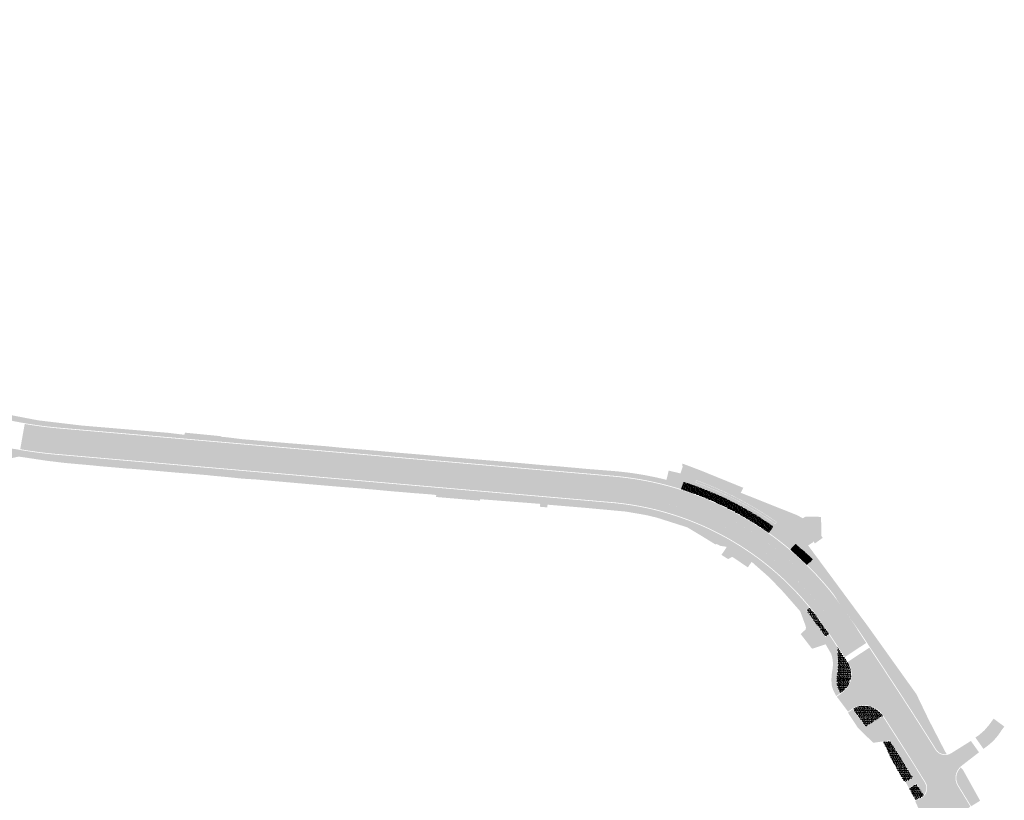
# Model space of a CAD drawing. Header units: metres. Extents: x 203106 to 205700, y 389311 to 393036.
# Tile 11 of 14: x 203346 to 203607, y 391938 to 392145. Entities that reach past the tile are written whole.
import ezdxf

# ---------------------------------------------------------------- set-up
doc = ezdxf.new("R2010")
doc.units = ezdxf.units.M
for name, color, linetype, lineweight in [('N-WE-GR-GROEN-G- new', 92, 'Continuous', 15), ('N-WE-VH-VERHARDING_ASFALT-A', 251, 'Continuous', 18), ('N-WE-VH-VERHARDING_BETONSTRAATSTEEN-A-GRIJS', 7, 'Continuous', 13), ('N-WE-VH-VERHARDING_TEGEL-A', 254, 'Continuous', 18)]:
    doc.layers.add(name, color=color, linetype=linetype, lineweight=lineweight)
doc.layers.add('N-WE-VH-VERHARDING_ASFALT_ROOD-A', color=7, linetype='Continuous', lineweight=18, true_color=0xf46666)
pattern_1 = [(0, (-0.033494, -0.125), (0.288675, 0.5), [0.066988, -0.510362]), (29.99999999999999, (0.033494, -0.125), (0.2886752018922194, 0.4999998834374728), [0.066988, -0.933012]), (59.99999999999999, (0.091506, -0.091506), (-0.2886752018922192, 0.4999998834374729), [0.066988, -0.510362]), (90, (0.125, -0.033494), (-0.288675, 0.5), [0.066988, -0.933012]), (120, (0.125, 0.033494), (-0.5773502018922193, -1.165625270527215e-07), [0.06698799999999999, -0.5103619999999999]), (150, (0.091506, 0.091506), (-0.5773502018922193, 1.165625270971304e-07), [0.066988, -0.933012]), (180, (0.033494, 0.125), (-0.2886750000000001, -0.5), [0.066988, -0.510362]), (210, (-0.033494, 0.125), (-0.2886752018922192, -0.4999998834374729), [0.066988, -0.933012]), (240, (-0.091506, 0.091506), (0.2886752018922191, -0.4999998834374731), [0.066988, -0.510362]), (270, (-0.125, 0.033494), (0.288675, -0.5000000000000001), [0.066988, -0.933012]), (300.0000000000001, (-0.125, -0.033494), (0.5773502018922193, 1.165625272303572e-07), [0.066988, -0.510362]), (329.9999999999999, (-0.091506, -0.091506), (0.5773502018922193, -1.165625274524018e-07), [0.066988, -0.933012])]

msp = doc.modelspace()

# ---------------------------------------------------------------- hatches: boundary and pattern name
at = {"layer": 'N-WE-GR-GROEN-G- new', "transparency": 33554687}
h = msp.add_hatch(dxfattribs=at)
h.set_pattern_fill('AGR-VASTEPLANTEN-SO', color=256, scale=0.1, pattern_type=2)
h.set_pattern_definition(pattern_1)
edge = h.paths.add_edge_path()
edge.add_line((203525.5267520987, 392022.3359344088), (203525.3590560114, 392021.8648951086))
edge.add_arc((203496.3275093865, 391940.3185714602), 86.55999999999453, 54.64312712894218, 70.40361236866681, ccw=False)
edge.add_line((203546.4169641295, 392010.9137563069), (203546.7062978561, 392011.3215381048))
edge.add_arc((203496.3275093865, 391940.3185714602), 87.05999999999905, 54.64312712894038, 70.40361236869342)
h = msp.add_hatch(dxfattribs=at)
h.set_pattern_fill('AGR-VASTEPLANTEN-SO', color=256, scale=0.1, pattern_type=2)
h.set_pattern_definition(pattern_1)
h.paths.add_polyline_path([(203555.5239068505, 391988.6170862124), (203554.7173318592, 391987.9300677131), (203556.5208996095, 391985.4544866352), (203559.7643115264, 391981.0025722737), (203560.6033229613, 391981.627579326), (203560.0942230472, 391982.3990447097, 0.02526803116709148)])
h = msp.add_hatch(dxfattribs=at)
h.set_pattern_fill('AGR-VASTEPLANTEN-SO', color=256, scale=0.1, pattern_type=2)
h.set_pattern_definition(pattern_1)
edge = h.paths.add_edge_path()
edge.add_line((203565.529359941, 391974.1629011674), (203562.8631051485, 391978.2032147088))
edge.add_arc((203519.5162139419, 391973.7611220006), 43.57390463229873, 0.7751455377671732, 5.851118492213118, ccw=False)
edge.add_line((203563.0861309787, 391974.3506084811), (203562.9990239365, 391972.0110863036))
edge.add_arc((203575.0627022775, 391969.4456503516), 12.33344220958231, 167.9944473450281, 185.4379619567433)
edge.add_arc((203570.8625430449, 391970.3686696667), 8.34423262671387, 194.5184758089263, 211.4782742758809)
edge.add_line((203563.7462624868, 391966.0115181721), (203564.1853127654, 391966.341019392))
edge.add_arc((203560.688431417, 391970.9683102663), 5.799999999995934, 307.0786380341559, 393.4213325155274)
h = msp.add_hatch(dxfattribs=at)
h.set_pattern_fill('AGR-VASTEPLANTEN-SO', color=256, scale=0.1, pattern_type=2)
h.set_pattern_definition(pattern_1)
h.paths.add_polyline_path([(203567.0458763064, 391961.7419101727), (203570.4179243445, 391957.087438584), (203574.8718392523, 391959.9419089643, 0.4020971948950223)])
h = msp.add_hatch(dxfattribs=at)
h.set_pattern_fill('AGR-VASTEPLANTEN-SO', color=256, scale=0.1, pattern_type=2)
h.set_pattern_definition(pattern_1)
h.paths.add_polyline_path([(203576.8087722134, 391953.2319637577), (203575.078, 391953.008), (203577.256, 391948.541), (203577.676, 391947.718), (203580.5555154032, 391942.5889252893), (203580.861, 391942.654), (203580.9834426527, 391942.4184103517), (203582.8822043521, 391943.5966432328)])
h = msp.add_hatch(dxfattribs=at)
h.set_pattern_fill('AGR-VASTEPLANTEN-SO', color=256, scale=0.1, pattern_type=2)
h.set_pattern_definition(pattern_1)
edge = h.paths.add_edge_path()
edge.add_line((203583.8740683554, 391941.8495300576), (203581.9535573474, 391940.6665896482))
edge.add_line((203581.9535573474, 391940.6665896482), (203582.138, 391940.4))
edge.add_line((203582.138, 391940.4), (203583.6616545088, 391937.651029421))
edge.add_line((203583.6616545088, 391937.651029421), (203584.8660444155, 391938.2083058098))
edge.add_arc((203583.6973425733, 391940.7573129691), 2.804157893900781, 294.6311226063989, 317.5514207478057)
edge.add_line((203585.7664840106, 391938.8647075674), (203583.8740683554, 391941.8495300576))
at = {"layer": 'N-WE-VH-VERHARDING_ASFALT-A', "transparency": 33554687}
h = msp.add_hatch(color=256, dxfattribs=at)
h.dxf.hatch_style = 1
edge = h.paths.add_edge_path()
edge.add_line((203502.1133966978, 392021.3223140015), (203356.5389902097, 392033.9546276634))
edge.add_arc((203365.7768137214, 392142.6931135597), 109.1301777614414, 260.0988312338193, 265.14412544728, ccw=False)
edge.add_line((203347.0119674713, 392035.1883404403), (203346.5879382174, 392032.8259530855))
edge.add_arc((203366.383612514, 392147.3871620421), 116.2589322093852, 260.1963492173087, 265.0398376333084)
edge.add_line((203356.3315083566, 392031.5636129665), (203501.9059148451, 392018.9312993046))
edge.add_arc((203496.2914025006, 391940.2774712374), 78.85396260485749, 36.89258626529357, 85.91700556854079, ccw=False)
edge.add_line((203559.3558323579, 391987.6148254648), (203562.4135623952, 391983.2424866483))
edge.add_line((203562.4135623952, 391983.2424866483), (203566.7063302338, 391976.7374339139))
edge.add_line((203566.7063302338, 391976.7374339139), (203568.7094962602, 391978.0593488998))
edge.add_line((203568.7094962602, 391978.0593488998), (203566.3416307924, 391981.6474790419))
edge.add_line((203566.3416307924, 391981.6474790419), (203566.2930918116, 391981.7210319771))
edge.add_line((203566.2930918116, 391981.7210319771), (203568.2065416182, 391982.957483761))
edge.add_arc((203442.6006329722, 391900.322303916), 150.3509801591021, 33.34061617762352, 37.92403371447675)
edge.add_line((203561.2014467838, 391992.7304431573), (203559.4009627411, 391991.4580843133))
edge.add_arc((203496.2916911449, 391940.2761900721), 81.25494729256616, 39.04220304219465, 85.89138619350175)
h = msp.add_hatch(color=256, dxfattribs=at)
h.dxf.hatch_style = 1
h.paths.add_polyline_path([(203495.5674685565, 392024.0986086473), (203495.3772768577, 392021.9068451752), (203503.3473258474, 392021.2152389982), (203503.537517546, 392023.4070024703)])
h = msp.add_hatch(color=256, dxfattribs=at)
h.dxf.hatch_style = 1
edge = h.paths.add_edge_path()
edge.add_line((203562.7496507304, 391965.0135163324), (203564.3056267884, 391966.1812550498))
edge.add_arc((203560.6884314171, 391970.9683102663), 5.999999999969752, 307.0754291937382, 393.421332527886)
edge.add_line((203565.6962885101, 391974.2730594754), (203575.0937897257, 391959.9665535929))
edge.add_arc((203570.0206684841, 391956.7628930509), 6.000000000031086, 32.27228534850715, 127.0754291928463)
edge.add_line((203566.4034731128, 391961.5499482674), (203565.7400189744, 391961.0560143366))
edge.add_line((203565.7400189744, 391961.0560143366), (203562.7496507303, 391965.0135163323))
h = msp.add_hatch(color=256, dxfattribs=at)
h.dxf.hatch_style = 1
edge = h.paths.add_edge_path()
edge.add_line((203599.5200704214, 391954.1524209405), (203599.4937551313, 391954.1920413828))
edge.add_line((203599.4937551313, 391954.1920413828), (203600.382, 391954.782))
edge.add_line((203600.382, 391954.782), (203601.878, 391956.078))
edge.add_line((203601.878, 391956.078), (203603.161, 391957.574))
edge.add_line((203603.161, 391957.574), (203604.3404445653, 391959.1892122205))
edge.add_line((203604.3404445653, 391959.1892122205), (203607.1652691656, 391957.0911969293))
edge.add_line((203607.1652691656, 391957.0911969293), (203606.363, 391956.011))
edge.add_arc((203593.960457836, 391963.5799362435), 14.5296885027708, 307.5468776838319, 328.6054117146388, ccw=False)
edge.add_line((203602.815, 391952.06), (203601.6421109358, 391951.1762769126))
edge.add_line((203601.6421109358, 391951.1762769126), (203599.5200704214, 391954.1524209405))
h = msp.add_hatch(color=256, dxfattribs=at)
h.dxf.hatch_style = 1
edge = h.paths.add_edge_path()
edge.add_line((203598.2987376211, 391953.2815901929), (203593.0399567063, 391949.9909356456))
edge.add_arc((203591.4486232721, 391952.5340946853), 2.999999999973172, 212.0706331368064, 302.0354913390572, ccw=False)
edge.add_line((203588.9064407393, 391950.9412017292), (203594.8104918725, 391941.4004722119))
edge.add_arc((203598.2273790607, 391943.4801072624), 3.999999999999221, 127.96540000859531, 211.326131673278, ccw=False)
edge.add_line((203595.7666370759, 391946.6336368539), (203600.4473535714, 391950.2713887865))
edge.add_line((203600.4473535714, 391950.2713887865), (203598.2987376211, 391953.2815901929))
h = msp.add_hatch(color=256, dxfattribs=at)
h.dxf.hatch_style = 1
edge = h.paths.add_edge_path()
edge.add_line((203583.5149766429, 391937.362788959), (203584.9497205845, 391938.0266511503))
edge.add_arc((203583.6973425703, 391940.7573129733), 3.004157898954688, 294.6378629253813, 391.5197499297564)
edge.add_line((203586.2582670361, 391942.3278640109), (203592.371548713, 391932.3316617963))
edge.add_arc((203587.2554647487, 391929.1969574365), 6.000057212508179, 31.49645067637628, 114.783125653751)
edge.add_line((203584.7403324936, 391934.6444152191), (203583.5149766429, 391937.362788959))
at = {"layer": 'N-WE-VH-VERHARDING_ASFALT_ROOD-A', "transparency": 33554687}
h = msp.add_hatch(color=256, dxfattribs=at)
h.dxf.hatch_style = 1
edge = h.paths.add_edge_path()
edge.add_line((203495.5674685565, 392024.0986086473), (203356.7291819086, 392036.1463911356))
edge.add_arc((203366.2105981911, 392145.7877801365), 110.0505858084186, 260.1588909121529, 265.0575506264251, ccw=False)
edge.add_line((203347.4011400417, 392037.3565313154), (203347.0119674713, 392035.1883404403))
edge.add_arc((203365.7768137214, 392142.6931135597), 109.1301777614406, 260.0988312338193, 265.14412544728)
edge.add_line((203356.5389902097, 392033.9546276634), (203495.3772768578, 392021.9068451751))
edge.add_line((203495.3772768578, 392021.9068451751), (203495.5674685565, 392024.0986086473))
h = msp.add_hatch(color=256, dxfattribs=at)
h.dxf.hatch_style = 1
edge = h.paths.add_edge_path()
edge.add_line((203501.7207690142, 392018.9473654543), (203356.3315083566, 392031.5636129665))
edge.add_arc((203366.383612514, 392147.3871620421), 116.2589322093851, 260.1963492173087, 265.03983763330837, ccw=False)
edge.add_line((203346.5879382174, 392032.8259530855), (203346.2132882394, 392030.6581790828))
edge.add_arc((203366.377088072, 392147.3285744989), 118.3999999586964, 260.1946004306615, 264.9506069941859)
edge.add_line((203355.9561712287, 392029.388062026), (203501.5305773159, 392016.7556019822))
edge.add_arc((203496.2798168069, 391940.2625905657), 76.67301534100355, 33.00805308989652, 86.07316776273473, ccw=False)
edge.add_line((203560.5773481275, 391982.0307452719), (203564.8701160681, 391975.5256926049))
edge.add_line((203564.8701160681, 391975.5256926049), (203566.7063302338, 391976.7374339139))
edge.add_line((203566.7063302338, 391976.7374339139), (203562.0973796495, 391983.7216146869))
edge.add_arc((203496.2836925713, 391940.2729156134), 78.86210026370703, 33.43188485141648, 86.04665798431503)
h = msp.add_hatch(color=256, dxfattribs=at)
h.dxf.hatch_style = 1
edge = h.paths.add_edge_path()
edge.add_line((203503.5375175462, 392023.4070024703), (203503.3473258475, 392021.2152389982))
edge.add_arc((203496.327523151, 391940.319241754), 81.2000000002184, 39.034535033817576, 85.04054487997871, ccw=False)
edge.add_line((203559.4009627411, 391991.4580843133), (203561.2014467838, 391992.7304431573))
edge.add_arc((203496.3275231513, 391940.3192417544), 83.39999999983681, 38.93450865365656, 85.04054488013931)
h = msp.add_hatch(color=256, dxfattribs=at)
h.dxf.hatch_style = 1
h.paths.add_polyline_path([(203568.1293008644, 391982.9327812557), (203566.2930918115, 391981.7210319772), (203568.7094962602, 391978.0593488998), (203570.5406831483, 391979.2677726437)])
h = msp.add_hatch(color=256, dxfattribs=at)
h.dxf.hatch_style = 1
edge = h.paths.add_edge_path()
edge.add_arc((202738.5463834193, 391418.1185078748), 1003.500000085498, 32.07063313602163, 33.42119794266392)
edge.add_line((203576.1117806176, 391970.8358457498), (203571.3668704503, 391978.0158083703))
edge.add_line((203571.3668704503, 391978.0158083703), (203565.6962885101, 391974.2730594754))
edge.add_line((203565.6962885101, 391974.2730594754), (203575.0937897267, 391959.9665535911))
edge.add_line((203575.0937897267, 391959.9665535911), (203580.7222127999, 391951.1764414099))
edge.add_line((203580.7222127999, 391951.1764414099), (203582.8210792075, 391947.8459171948))
edge.add_line((203582.8210792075, 391947.8459171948), (203586.2582670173, 391942.3278640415))
edge.add_line((203586.2582670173, 391942.3278640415), (203592.3804691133, 391932.3170053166))
edge.add_line((203592.3804691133, 391932.3170053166), (203598.1895031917, 391935.8518495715))
edge.add_line((203598.1895031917, 391935.8518495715), (203594.8104919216, 391941.4004721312))
edge.add_line((203594.8104919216, 391941.4004721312), (203588.9064407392, 391950.9412017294))
at = {"layer": 'N-WE-VH-VERHARDING_BETONSTRAATSTEEN-A-GRIJS'}
h = msp.add_hatch(dxfattribs=at)
h.set_pattern_fill('AVH-BSS_KEIFORMAAT_KEPER', color=256, scale=2, angle=113, pattern_type=2)
h.set_pattern_definition([(158, (205618.4234414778, 391031.2433591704), (-0.2733759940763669, -0.1160412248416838), [0.63, -0.21]), (248, (205618.2287328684, 391031.322026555), (-0.2733759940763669, -0.1160412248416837), [0.63, -0.21])])
edge = h.paths.add_edge_path()
edge.add_line((203521.5238983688, 392020.0318673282), (203522.1266824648, 392021.9388679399))
edge.add_arc((203496.3275231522, 391940.3192417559), 85.59999999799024, 54.64312712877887, 72.45876804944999, ccw=False)
edge.add_line((203545.8614571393, 392010.131485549), (203544.704122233, 392008.5003583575))
edge.add_arc((203496.327523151, 391940.319241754), 83.60000000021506, 54.64312712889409, 72.45876804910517)
h = msp.add_hatch(dxfattribs=at)
h.set_pattern_fill('AVH-BSS_KEIFORMAAT_KEPER', color=256, scale=2, angle=182, pattern_type=2)
h.set_pattern_definition([(227, (0, 0), (0.0103646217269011, -0.2968039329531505), [0.63, -0.21]), (317.0000000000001, (-0.1432196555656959, -0.1535842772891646), (0.01036462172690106, -0.2968039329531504), [0.63, -0.21])])
edge = h.paths.add_edge_path()
edge.add_line((203550.4904581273, 392004.0007655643), (203551.7862221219, 392005.5242469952))
edge.add_line((203551.7862221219, 392005.5242469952), (203556.2500411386, 392001.4474008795))
edge.add_line((203556.2500411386, 392001.4474008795), (203554.848306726, 392000.0174635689))
edge.add_arc((203497.5681530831, 391941.7267620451), 81.72405940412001, 45.50097970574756, 49.64112470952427)
at = {"layer": 'N-WE-VH-VERHARDING_TEGEL-A', "transparency": 33554687}
h = msp.add_hatch(color=256, dxfattribs=at)
h.dxf.hatch_style = 1
edge = h.paths.add_edge_path()
edge.add_line((203558.575, 392012.482), (203558.582, 392012.706))
edge.add_line((203558.582, 392012.706), (203554.513, 392012.809))
edge.add_line((203554.513, 392012.809), (203553.743, 392012.341))
edge.add_line((203553.743, 392012.341), (203552.184, 392013.176))
edge.add_line((203552.184, 392013.176), (203537.243, 392019.124))
edge.add_line((203537.243, 392019.124), (203537.415, 392019.395))
edge.add_line((203537.415, 392019.395), (203537.949, 392020.425))
edge.add_line((203537.949, 392020.425), (203526.668, 392025.016))
edge.add_line((203526.668, 392025.016), (203521.741, 392026.878))
edge.add_line((203521.741, 392026.878), (203521.865, 392025.9129999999))
edge.add_line((203521.865, 392025.9129999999), (203521.2839830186, 392024.2435731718))
edge.add_line((203521.2839830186, 392024.2435731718), (203518.166, 392024.975))
edge.add_line((203518.166, 392024.975), (203517.579, 392022.531))
edge.add_arc((203496.6191408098, 391939.908941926), 85.23919390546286, 75.76529085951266, 85.47972546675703)
edge.add_line((203503.337, 392024.883), (203495.401, 392025.521))
edge.add_line((203495.401, 392025.521), (203494.879, 392025.5870000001))
edge.add_line((203494.879, 392025.5870000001), (203488.741, 392026.132))
edge.add_line((203488.741, 392026.132), (203486.743, 392026.299))
edge.add_line((203486.743, 392026.299), (203486.421, 392026.29))
edge.add_line((203486.421, 392026.29), (203483.293, 392026.571))
edge.add_line((203483.293, 392026.571), (203477.231, 392027.127))
edge.add_line((203477.231, 392027.127), (203468.343, 392027.867))
edge.add_line((203468.343, 392027.867), (203458.091, 392028.7329999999))
edge.add_line((203458.091, 392028.7329999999), (203456.645, 392028.875))
edge.add_line((203456.645, 392028.875), (203446.74, 392029.709))
edge.add_line((203446.74, 392029.709), (203441.988, 392030.134))
edge.add_line((203441.988, 392030.134), (203441.794, 392030.1629999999))
edge.add_line((203441.794, 392030.1629999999), (203435.228, 392030.717))
edge.add_line((203435.228, 392030.717), (203431.315, 392031.051))
edge.add_line((203431.315, 392031.051), (203426.314, 392031.556))
edge.add_line((203426.314, 392031.556), (203426.146, 392031.547))
edge.add_line((203426.146, 392031.547), (203419.355, 392032.104))
edge.add_line((203419.355, 392032.104), (203417.678, 392032.234))
edge.add_line((203417.678, 392032.234), (203405.148, 392033.309))
edge.add_line((203405.148, 392033.309), (203400.166, 392033.923))
edge.add_line((203400.166, 392033.923), (203399.394, 392033.958))
edge.add_line((203399.394, 392033.958), (203399.406, 392034.119))
edge.add_line((203399.406, 392034.119), (203389.916, 392035.044))
edge.add_line((203389.916, 392035.044), (203389.743, 392034.485))
edge.add_line((203389.743, 392034.485), (203385.491, 392035.003))
edge.add_line((203385.491, 392035.003), (203374.883, 392035.894))
edge.add_line((203374.883, 392035.894), (203362.448, 392036.945))
edge.add_line((203362.448, 392036.945), (203351.008, 392038.31))
edge.add_line((203351.008, 392038.31), (203339.088, 392040.592))
edge.add_line((203339.088, 392040.592), (203338.908, 392041.512))
edge.add_line((203338.908, 392041.512), (203333.23, 392043.027))
edge.add_line((203333.23, 392043.027), (203326.904, 392045.3370000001))
edge.add_line((203326.904, 392045.3370000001), (203321.148, 392047.665))
edge.add_line((203321.148, 392047.665), (203315.75, 392050.242))
edge.add_line((203315.75, 392050.242), (203314.91, 392050.626))
edge.add_line((203314.91, 392050.626), (203308.491, 392054.086))
edge.add_line((203308.491, 392054.086), (203307.889, 392053.195))
edge.add_line((203307.889, 392053.195), (203298.268, 392059.528))
edge.add_line((203298.268, 392059.528), (203290.527, 392065.502))
edge.add_line((203290.527, 392065.502), (203279.204, 392076.055))
edge.add_line((203279.204, 392076.055), (203272.454, 392083.847))
edge.add_line((203272.454, 392083.847), (203265.948, 392092.453))
edge.add_line((203265.948, 392092.453), (203262.518, 392097.479))
edge.add_line((203262.518, 392097.479), (203256.315, 392108.049))
edge.add_line((203256.315, 392108.049), (203247.568, 392125.351))
edge.add_line((203247.568, 392125.351), (203243.432, 392133.165))
edge.add_line((203243.432, 392133.165), (203237.834, 392144.586))
edge.add_line((203237.834, 392144.586), (203236.6565478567, 392144.0088721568))
edge.add_line((203236.6565478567, 392144.0088721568), (203254.8142568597, 392107.6644464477))
edge.add_arc((203372.2565382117, 392166.3260535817), 131.2778488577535, 206.5418110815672, 251.2482658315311)
edge.add_arc((203366.3770880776, 392147.3285745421), 111.4000000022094, 250.9706771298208, 265.0405448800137)
edge.add_line((203356.7464720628, 392036.3456423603), (203360.9586989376, 392035.9801236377))
edge.add_line((203360.9586989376, 392035.9801236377), (203503.8761424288, 392023.5777449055))
edge.add_arc((203496.3275231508, 391940.3192417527), 83.60000000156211, 72.8766838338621, 84.81945095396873, ccw=False)
edge.add_line((203520.9418088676, 392020.2135277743), (203521.5238983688, 392020.0318673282))
edge.add_line((203521.5238983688, 392020.0318673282), (203522.1266824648, 392021.9388679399))
edge.add_arc((203496.3275231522, 391940.3192417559), 85.59999999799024, 54.64312712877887, 72.45876804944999, ccw=False)
edge.add_line((203545.8614571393, 392010.131485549), (203544.704122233, 392008.5003583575))
edge.add_arc((203496.3275231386, 391940.3192417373), 83.60000002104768, 49.617896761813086, 54.643127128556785, ccw=False)
edge.add_line((203550.4904581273, 392004.0007655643), (203551.7862221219, 392005.5242469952))
edge.add_arc((251536.1421464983, 444542.2982569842), 71152.02763698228, 227.5930492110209, 227.5979177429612)
edge.add_line((203556.2505454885, 392001.4471141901), (203554.848306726, 392000.0174635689))
edge.add_arc((203496.9879438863, 391940.8953945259), 82.72388189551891, 39.59604536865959, 45.61793584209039, ccw=False)
edge.add_arc((203546.9790275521, 391981.4444926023), 18.3684601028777, 29.18838310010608, 41.52240762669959, ccw=False)
edge.add_line((203563.0150784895, 391990.4024721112), (203564.9457739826, 391991.8726340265))
edge.add_line((203564.9457739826, 391991.8726340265), (203561.938, 391995.949))
edge.add_line((203561.938, 391995.949), (203555.142, 392005.128))
edge.add_line((203555.142, 392005.128), (203555.591, 392005.444))
edge.add_line((203555.591, 392005.444), (203556.302, 392005.872))
edge.add_line((203556.302, 392005.872), (203556.561, 392006.195))
edge.add_line((203556.561, 392006.195), (203556.946, 392005.661))
edge.add_line((203556.946, 392005.661), (203559, 392007.153))
edge.add_line((203559, 392007.153), (203558.617, 392007.706))
edge.add_line((203558.617, 392007.706), (203558.638, 392009.499))
edge.add_line((203558.638, 392009.499), (203558.575, 392012.482))
edge = h.paths.add_edge_path(flags=16)
edge.add_line((203525.4903577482, 392022.4132334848), (203525.2824145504, 392021.8291446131))
edge.add_arc((203496.3275231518, 391940.3192417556), 86.49999999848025, 54.60338438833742, 70.44335510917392, ccw=False)
edge.add_line((203546.4311796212, 392010.8307557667), (203546.7899535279, 392011.3364053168))
edge.add_arc((203496.327523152, 391940.3192417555), 87.1199999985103, 54.60366722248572, 70.44307227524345)
h = msp.add_hatch(color=256, dxfattribs=at)
h.dxf.hatch_style = 1
edge = h.paths.add_edge_path()
edge.add_line((203337.899, 392019.313), (203338.794, 392022.424))
edge.add_line((203338.794, 392022.424), (203339.666, 392025.459))
edge.add_line((203339.666, 392025.459), (203340.597, 392026.875))
edge.add_line((203340.597, 392026.875), (203342.02, 392027.878))
edge.add_line((203342.02, 392027.878), (203345.837, 392028.704))
edge.add_line((203345.837, 392028.704), (203353.157, 392027.607))
edge.add_line((203353.157, 392027.607), (203358.106, 392027.007))
edge.add_line((203358.106, 392027.007), (203365.594, 392026.341))
edge.add_line((203365.594, 392026.341), (203366.81, 392026.198))
edge.add_line((203366.81, 392026.198), (203370.713, 392025.87))
edge.add_line((203370.713, 392025.87), (203374.393, 392025.537))
edge.add_line((203374.393, 392025.537), (203374.936, 392025.531))
edge.add_line((203374.936, 392025.531), (203379.072031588, 392025.2002976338))
edge.add_line((203379.072031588, 392025.2002976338), (203390.2053540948, 392024.2265264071))
edge.add_line((203390.2053540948, 392024.2265264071), (203390.632, 392024.22))
edge.add_line((203390.632, 392024.22), (203396.245, 392023.743))
edge.add_line((203396.245, 392023.743), (203396.827, 392023.664))
edge.add_line((203396.827, 392023.664), (203401.235, 392023.258))
edge.add_line((203401.235, 392023.258), (203405.005, 392022.862))
edge.add_line((203405.005, 392022.862), (203405.145, 392022.848))
edge.add_line((203405.145, 392022.848), (203408.6752447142, 392022.6352356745))
edge.add_line((203408.6752447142, 392022.6352356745), (203422.6982663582, 392021.3986935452))
edge.add_arc((203514.3678598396, 393044.4132744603), 1027.113502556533, 264.8795544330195, 265.5507801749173)
edge.add_line((203434.689, 392020.395), (203436.313, 392020.273))
edge.add_line((203436.313, 392020.273), (203441.784, 392019.778))
edge.add_line((203441.784, 392019.778), (203444.636, 392019.51))
edge.add_line((203444.636, 392019.51), (203449.245, 392019.13))
edge.add_line((203449.245, 392019.13), (203450.308, 392019.034))
edge.add_line((203450.308, 392019.034), (203454.711, 392018.703))
edge.add_line((203454.711, 392018.703), (203456.521, 392018.521))
edge.add_line((203456.521, 392018.521), (203456.475, 392017.987))
edge.add_line((203456.475, 392017.987), (203468.101, 392017.012))
edge.add_line((203468.101, 392017.012), (203468.1622835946, 392017.3961698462))
edge.add_line((203468.1622835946, 392017.3961698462), (203472.077, 392017.1))
edge.add_line((203472.077, 392017.1), (203484.097, 392016.162))
edge.add_line((203484.097, 392016.162), (203484.02, 392015.393))
edge.add_line((203484.02, 392015.393), (203486.01, 392015.221))
edge.add_line((203486.01, 392015.221), (203486.037, 392015.947))
edge.add_line((203486.037, 392015.947), (203491.635, 392015.479))
edge.add_line((203491.635, 392015.479), (203496.109, 392015.104))
edge.add_line((203496.109, 392015.104), (203506.798, 392014.116))
edge.add_line((203506.798, 392014.116), (203512.113, 392013.202))
edge.add_line((203512.113, 392013.202), (203514.947, 392012.53))
edge.add_line((203514.947, 392012.53), (203523.108, 392009.937))
edge.add_line((203523.108, 392009.937), (203527.061, 392007.551))
edge.add_line((203527.061, 392007.551), (203530.635, 392005.352))
edge.add_line((203530.635, 392005.352), (203530.796, 392005.536))
edge.add_line((203530.796, 392005.536), (203531.905, 392005.028))
edge.add_line((203531.905, 392005.028), (203533.489, 392004.773))
edge.add_line((203533.489, 392004.773), (203533.472, 392004.558))
edge.add_line((203533.472, 392004.558), (203532.1595921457, 392002.6343950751))
edge.add_line((203532.1595921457, 392002.6343950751), (203532.198, 392002.61))
edge.add_line((203532.198, 392002.61), (203533.933, 392001.508))
edge.add_line((203533.933, 392001.508), (203535.013, 392002.119))
edge.add_line((203535.013, 392002.119), (203539.1592441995, 391999.3287802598))
edge.add_line((203539.1592441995, 391999.3287802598), (203540.1677439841, 392000.7881191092))
edge.add_line((203540.1677439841, 392000.7881191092), (203544.926, 391996.591))
edge.add_line((203544.926, 391996.591), (203548.61, 391992.732))
edge.add_line((203548.61, 391992.732), (203552.865, 391987.881))
edge.add_line((203552.865, 391987.881), (203553.092, 391987.5379999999))
edge.add_line((203553.092, 391987.5379999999), (203554.43, 391983.916))
edge.add_line((203554.43, 391983.916), (203554.4420615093, 391983.8708085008))
edge.add_line((203554.4420615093, 391983.8708085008), (203556.4413345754, 391985.3938732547))
edge.add_line((203556.4413345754, 391985.3938732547), (203554.582, 391987.946))
edge.add_line((203554.582, 391987.946), (203555.4609203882, 391988.6948692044))
edge.add_arc((203496.3275231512, 391940.3192417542), 76.39999999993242, 39.28578325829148, 63.82818829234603)
edge.add_arc((203496.3275231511, 391940.3192417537), 76.40000000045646, 63.82818829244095, 85.0405448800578)
edge.add_line((203502.9323621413, 392016.4332096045), (203356.1240265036, 392029.1725982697))
edge.add_arc((203366.3736867, 392147.3013587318), 118.5725920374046, 259.458299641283, 265.0410453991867, ccw=False)
edge.add_arc((203343.7188452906, 392026.0451556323), 4.782597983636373, 78.39779147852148, 165.4955577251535)
edge.add_line((203339.0886771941, 392027.2429815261), (203336.631131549, 392018.757211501))
edge.add_line((203336.631131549, 392018.757211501), (203337.6676039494, 392018.4720241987))
edge.add_line((203337.6676039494, 392018.4720241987), (203337.899, 392019.313))
h = msp.add_hatch(color=256, dxfattribs=at)
h.dxf.hatch_style = 1
edge = h.paths.add_edge_path()
edge.add_line((203583.86, 391965.682), (203571.028, 391983.644))
edge.add_line((203571.028, 391983.644), (203566.799, 391989.361))
edge.add_line((203566.799, 391989.361), (203564.9457739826, 391991.8726340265))
edge.add_line((203564.9457739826, 391991.8726340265), (203563.0150784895, 391990.4024721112))
edge.add_line((203563.0150784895, 391990.4024721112), (203568.2962197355, 391983.0429340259))
edge.add_line((203568.2962197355, 391983.0429340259), (203571.5449184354, 391978.1326454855))
edge.add_line((203571.5449184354, 391978.1326454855), (203576.2756260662, 391970.9506760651))
edge.add_arc((202738.5463668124, 391418.1184971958), 1003.700019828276, 32.070633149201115, 33.421517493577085, ccw=False)
edge.add_arc((203591.4486232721, 391952.5340946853), 2.799999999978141, 212.0706331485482, 279.3459415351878)
edge.add_line((203591.9033294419, 391949.7712623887), (203591.447, 391950.509))
edge.add_line((203591.447, 391950.509), (203587.109, 391958.929))
edge.add_line((203587.109, 391958.929), (203583.86, 391965.682))
h = msp.add_hatch(color=256, dxfattribs=at)
h.dxf.hatch_style = 1
edge = h.paths.add_edge_path()
edge.add_line((203562.7601476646, 391978.3592314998), (203560.6584915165, 391981.5439795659))
edge.add_line((203560.6584915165, 391981.5439795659), (203559.743, 391980.862))
edge.add_line((203559.743, 391980.862), (203556.4413345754, 391985.3938732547))
edge.add_line((203556.4413345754, 391985.3938732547), (203554.4420615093, 391983.8708085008))
edge.add_line((203554.4420615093, 391983.8708085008), (203554.584, 391983.339))
edge.add_line((203554.584, 391983.339), (203554.448, 391982.827))
edge.add_line((203554.448, 391982.827), (203553.183, 391981.614))
edge.add_line((203553.183, 391981.614), (203556.179, 391977.731))
edge.add_line((203556.179, 391977.731), (203559.784, 391978.909))
edge.add_line((203559.784, 391978.909), (203561.248, 391976.402))
edge.add_arc((203553.5127538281, 391973.6574446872), 8.207716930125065, 4.89890329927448, 19.535276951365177, ccw=False)
edge.add_arc((203552.9535648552, 391973.6445305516), 8.766035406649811, -10.70645512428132, 4.670880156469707, ccw=False)
edge.add_arc((203574.7352101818, 391969.5001307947), 13.4063924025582, 169.18363271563, 181.9245775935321)
edge.add_line((203561.3363803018, 391969.0498918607), (203561.4012346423, 391968.037637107))
edge.add_line((203561.4012346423, 391968.037637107), (203561.5753919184, 391967.419281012))
edge.add_arc((203570.7776473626, 391970.335607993), 9.653313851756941, 197.5841567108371, 212.3595859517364)
edge.add_line((203562.6234384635, 391965.1688541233), (203563.6609786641, 391965.9593006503))
edge.add_arc((203570.8625560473, 391970.3686751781), 8.444246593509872, 194.4632789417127, 211.4782601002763, ccw=False)
edge.add_arc((203575.9643567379, 391969.4660704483), 13.33312436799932, 168.9183319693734, 185.1914145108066, ccw=False)
edge.add_arc((203539.7596589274, 391974.3525306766), 23.23666141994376, 354.2606781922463, 365.8401297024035)
edge.add_line((203562.8757147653, 391976.7169325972), (203562.7601476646, 391978.3592314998))
h = msp.add_hatch(color=256, dxfattribs=at)
h.dxf.hatch_style = 1
edge = h.paths.add_edge_path()
edge.add_line((203574.9259264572, 391959.8578249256), (203570.3923583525, 391956.9522794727))
edge.add_line((203570.3923583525, 391956.9522794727), (203566.9614514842, 391961.6879944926))
edge.add_arc((203569.9522209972, 391956.7185581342), 5.799999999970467, 121.0409061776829, 127.0754291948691)
edge.add_line((203566.4555988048, 391961.3460448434), (203565.7058291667, 391960.7795037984))
edge.add_line((203565.7058291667, 391960.7795037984), (203568.376, 391956.7120000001))
edge.add_line((203568.376, 391956.7120000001), (203572.4273489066, 391952.7842590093))
edge.add_line((203572.4273489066, 391952.7842590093), (203576.8095091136, 391953.4166350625))
edge.add_line((203576.8095091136, 391953.4166350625), (203583.0263822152, 391943.5544405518))
edge.add_arc((203481.2935470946, 392107.1450573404), 192.6433482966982, 301.18198719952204, 301.87642764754, ccw=False)
edge.add_arc((203528.9128235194, 391912.8177375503), 59.90011358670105, 27.796964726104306, 29.521424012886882, ccw=False)
edge.add_arc((203689.4245038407, 391771.9355269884), 200.1504267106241, 121.8202459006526, 122.49421432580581, ccw=False)
edge.add_line((203583.8939747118, 391942.004632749), (203585.8380330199, 391938.9460300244))
edge.add_arc((203583.6973425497, 391940.7573129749), 2.804157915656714, 319.7647417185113, 391.5197503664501)
edge.add_line((203586.087775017, 391942.2233055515), (203582.6792484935, 391947.7569276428))
edge.add_line((203582.6792484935, 391947.7569276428), (203574.9259264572, 391959.8578249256))
h = msp.add_hatch(color=256, dxfattribs=at)
h.dxf.hatch_style = 1
h.paths.add_polyline_path([(203597.553, 391943.182), (203596.226, 391945.569), (203595.6292291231, 391946.253123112, 0.3551986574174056), (203594.982338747, 391941.5028077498), (203598.3603484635, 391935.9558298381), (203600.7582129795, 391937.4153016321)])

doc.saveas('drawing.dxf')
